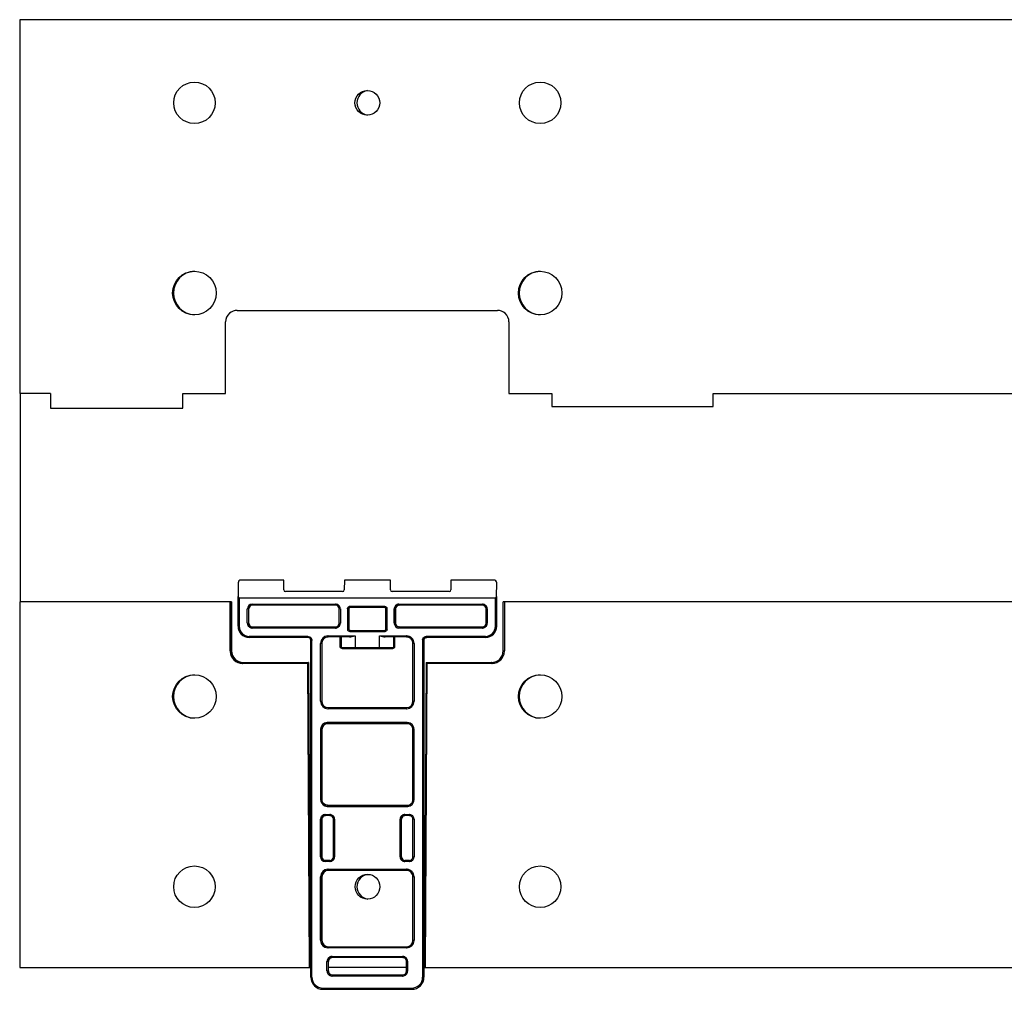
# Model space of a CAD drawing. Header units: millimetres. Extents: x 49 to 400, y 228 to 396.
# Tile 1 of 2: x 49 to 219, y 228 to 396. Entities that reach past the tile are written whole.
import ezdxf

# ---------------------------------------------------------------- set-up
doc = ezdxf.new("R2010")
doc.units = ezdxf.units.MM
doc.header["$LTSCALE"] = 40.81022
doc.layers.get('0').update_dxf_attribs({"linetype": 'CONTINUOUS'})

msp = doc.modelspace()

# ---------------------------------------------------------------- linework, layer by layer
at = {"color": 7}
for p, q in [((48.54, 395.99), (48.54, 331.16)), ((399.97, 395.99), (48.54, 395.99)), ((86.27, 345.56), (131.45, 345.56)), ((84.27, 331.16), (84.27, 343.56)), ((133.45, 343.56), (133.45, 331.16)), ((53.86, 331.16), (48.54, 331.16)), ((48.63, 331.16), (48.63, 294.99)), ((53.86, 331.16), (53.86, 328.57)), ((76.86, 328.57), (76.86, 331.16)), ((76.86, 331.16), (84.27, 331.16)), ((133.45, 331.16), (140.86, 331.16)), ((140.86, 331.16), (140.86, 328.87)), ((168.86, 328.87), (168.86, 331.16)), ((168.86, 331.16), (279.85, 331.16)), ((53.86, 328.57), (76.86, 328.57)), ((140.86, 328.87), (168.86, 328.87)), ((86.44, 298.27), (86.43, 295.92)), ((94.38, 298.77), (86.95, 298.77)), ((94.37, 297.07), (94.38, 298.77)), ((104.88, 298.77), (104.87, 297.07)), ((112.88, 298.77), (104.88, 298.77)), ((112.87, 297.07), (112.88, 298.77)), ((123.38, 298.77), (123.37, 297.07)), ((130.82, 298.77), (123.38, 298.77)), ((131.3, 295.92), (131.32, 298.27)), ((131.34, 298.27), (131.32, 298.27)), ((86.43, 290.75), (86.43, 295.92)), ((86.63, 295.65), (86.63, 290.75)), ((131.1, 295.65), (86.63, 295.65)), ((104.57, 296.77), (94.67, 296.77)), ((123.07, 296.77), (113.17, 296.77)), ((131.1, 290.75), (131.1, 295.65)), ((131.3, 295.92), (131.3, 290.75)), ((48.54, 294.99), (48.54, 231.57)), ((85.27, 294.99), (48.54, 294.99)), ((85.07, 286.49), (85.07, 294.99)), ((85.27, 294.99), (85.27, 286.49)), ((85.32, 286.49), (85.32, 294.99)), ((88.86, 294.6), (103.36, 294.6)), ((103.37, 294.4), (88.87, 294.4)), ((105.84, 294), (105.76, 293.99)), ((111.89, 294.2), (105.84, 294.2)), ((111.89, 294), (105.84, 294)), ((114.36, 294.6), (128.86, 294.6)), ((128.87, 294.4), (114.37, 294.4)), ((132.45, 286.49), (132.45, 294.99)), ((316.23, 294.99), (132.45, 294.99)), ((132.65, 294.99), (132.65, 286.49)), ((88.04, 291.27), (88.04, 293.77)), ((88.25, 293.77), (88.04, 293.77)), ((88.25, 293.77), (88.25, 291.27)), ((88.28, 291.27), (88.28, 293.77)), ((103.99, 291.27), (103.99, 293.77)), ((104.19, 293.77), (103.99, 293.77)), ((104.19, 293.77), (104.19, 291.27)), ((105.44, 293.8), (105.44, 290.25)), ((105.64, 293.8), (105.44, 293.8)), ((105.64, 293.8), (105.64, 290.25)), ((105.68, 290.25), (105.68, 293.8)), ((112.09, 290.25), (112.09, 293.8)), ((112.29, 293.8), (112.09, 293.8)), ((112.29, 290.25), (112.29, 293.8)), ((113.54, 291.27), (113.54, 293.77)), ((113.74, 293.77), (113.54, 293.77)), ((113.74, 293.77), (113.74, 291.27)), ((113.78, 291.27), (113.78, 293.77)), ((129.49, 291.27), (129.49, 293.77)), ((129.68, 293.77), (129.49, 293.77)), ((129.68, 293.77), (129.68, 291.27)), ((86.43, 290.75), (86.63, 290.75)), ((88.04, 291.27), (88.25, 291.27)), ((88.87, 290.65), (103.37, 290.65)), ((103.99, 291.27), (104.19, 291.27)), ((113.54, 291.27), (113.74, 291.27)), ((114.37, 290.65), (128.87, 290.65)), ((129.49, 291.27), (129.68, 291.27)), ((131.1, 290.75), (131.3, 290.75)), ((98.56, 289.01), (88.36, 289.01)), ((98.57, 288.81), (88.37, 288.81)), ((103.36, 290.45), (88.86, 290.45)), ((102.06, 289.1), (106.73, 289.1)), ((105.77, 288.9), (102.07, 288.9)), ((104.17, 287.1), (104.17, 288.9)), ((104.37, 287.1), (104.37, 288.9)), ((105.44, 290.25), (105.64, 290.25)), ((105.76, 290.06), (105.84, 290.05)), ((105.84, 290.05), (111.89, 290.05)), ((105.84, 289.85), (111.89, 289.85)), ((106.73, 289.1), (106.73, 287.1)), ((111, 287.1), (111, 289.1)), ((111, 289.1), (115.66, 289.1)), ((115.67, 288.9), (111.96, 288.9)), ((112.09, 290.25), (112.29, 290.25)), ((113.4, 288.9), (113.4, 287.1)), ((113.6, 288.9), (113.6, 287.1)), ((128.86, 290.45), (114.36, 290.45)), ((119.17, 288.81), (118.98, 288.77)), ((129.36, 289.01), (119.16, 289.01)), ((129.37, 288.81), (119.17, 288.81)), ((99.07, 229.87), (99.07, 288.31)), ((99.26, 288.31), (99.07, 288.31)), ((99.26, 229.87), (99.26, 288.31)), ((100.74, 277.77), (100.74, 287.77)), ((100.95, 287.77), (100.74, 287.77)), ((100.95, 287.77), (100.95, 277.77)), ((104.17, 287.1), (113.6, 287.1)), ((116.79, 277.77), (116.79, 287.77)), ((116.98, 287.77), (116.79, 287.77)), ((116.98, 287.77), (116.98, 277.77)), ((118.46, 288.31), (118.46, 229.87)), ((118.67, 288.31), (118.46, 288.31)), ((118.67, 288.31), (118.67, 229.87)), ((118.7, 231.57), (118.7, 288.31)), ((85.07, 286.49), (85.27, 286.49)), ((104.52, 286.9), (113.25, 286.9)), ((132.45, 286.49), (132.65, 286.49)), ((87.27, 284.49), (98.67, 284.49)), ((98.47, 284.29), (87.27, 284.29)), ((98.47, 284.29), (98.75, 231.57)), ((98.95, 231.57), (98.67, 284.49)), ((98.99, 231.57), (98.71, 284.49)), ((119.05, 284.49), (118.78, 231.57)), ((118.97, 231.57), (119.25, 284.29)), ((119.05, 284.49), (130.45, 284.49)), ((130.45, 284.29), (119.25, 284.29)), ((100.74, 277.77), (100.95, 277.77)), ((116.79, 277.77), (116.98, 277.77)), ((115.66, 276.45), (102.06, 276.45)), ((102.07, 276.65), (115.67, 276.65)), ((115.79, 274.04), (101.94, 274.04)), ((115.79, 273.84), (101.94, 273.84)), ((100.74, 272.84), (100.74, 260.7)), ((100.74, 272.84), (100.95, 272.84)), ((100.95, 272.84), (100.95, 260.7)), ((100.98, 260.7), (100.98, 272.84)), ((116.79, 260.7), (116.79, 272.84)), ((116.98, 272.84), (116.79, 272.84)), ((116.98, 260.7), (116.98, 272.84)), ((100.74, 260.7), (100.95, 260.7)), ((101.57, 259.78), (101.94, 259.71)), ((116.98, 260.7), (116.79, 260.7)), ((101.56, 258.1), (102.36, 258.1)), ((101.94, 259.71), (115.79, 259.71)), ((101.94, 259.51), (115.79, 259.51)), ((115.36, 258.1), (116.16, 258.1)), ((100.74, 250.77), (100.74, 257.27)), ((100.95, 257.27), (100.74, 257.27)), ((100.95, 257.27), (100.95, 250.77)), ((100.98, 250.77), (100.98, 257.27)), ((102.37, 257.9), (101.57, 257.9)), ((102.99, 250.77), (102.99, 257.27)), ((103.19, 257.27), (102.99, 257.27)), ((103.19, 257.27), (103.19, 250.77)), ((114.54, 250.77), (114.54, 257.27)), ((114.74, 257.27), (114.54, 257.27)), ((114.74, 257.27), (114.74, 250.77)), ((114.78, 250.77), (114.78, 257.27)), ((116.17, 257.9), (115.37, 257.9)), ((116.79, 250.77), (116.79, 257.27)), ((116.98, 257.27), (116.79, 257.27)), ((116.98, 257.27), (116.98, 250.77)), ((100.74, 250.77), (100.95, 250.77)), ((102.36, 249.95), (101.56, 249.95)), ((101.57, 250.15), (102.37, 250.15)), ((102.99, 250.77), (103.19, 250.77)), ((114.54, 250.77), (114.74, 250.77)), ((116.16, 249.95), (115.36, 249.95)), ((115.37, 250.15), (116.17, 250.15)), ((116.79, 250.77), (116.98, 250.77)), ((102.06, 248.6), (115.66, 248.6)), ((115.67, 248.4), (102.07, 248.4)), ((100.74, 236.27), (100.74, 247.27)), ((100.95, 247.27), (100.74, 247.27)), ((100.95, 247.27), (100.95, 236.27)), ((100.98, 236.27), (100.98, 247.27)), ((116.79, 236.27), (116.79, 247.27)), ((116.98, 247.27), (116.79, 247.27)), ((116.98, 247.27), (116.98, 236.27)), ((100.74, 236.27), (100.95, 236.27)), ((116.79, 236.27), (116.98, 236.27)), ((115.66, 234.95), (102.06, 234.95)), ((102.07, 235.15), (115.67, 235.15)), ((101.86, 230.97), (101.86, 232.57)), ((102.07, 232.57), (101.86, 232.57)), ((102.07, 232.57), (102.07, 230.97)), ((102.1, 230.97), (102.1, 232.57)), ((102.76, 233.47), (114.96, 233.47)), ((114.97, 233.27), (102.77, 233.27)), ((115.67, 230.97), (115.67, 232.57)), ((115.86, 232.57), (115.67, 232.57)), ((115.86, 232.57), (115.86, 230.97)), ((48.54, 231.57), (98.95, 231.57)), ((101.86, 230.97), (102.07, 230.97)), ((115.7, 231.57), (102.1, 231.57)), ((115.67, 230.97), (115.86, 230.97)), ((118.78, 231.57), (329.9, 231.57)), ((99.07, 229.87), (99.26, 229.87)), ((114.96, 230.07), (102.76, 230.07)), ((102.77, 230.27), (114.97, 230.27)), ((118.46, 229.87), (118.67, 229.87)), ((101.16, 227.97), (116.56, 227.97)), ((101.17, 227.77), (116.57, 227.77))]:
    msp.add_line(p, q, dxfattribs=at)
for centre, radius in [((78.86, 381.57), 3.6), ((138.86, 381.57), 3.6), ((108.86, 381.57), 2.15), ((78.86, 348.57), 3.78), ((138.86, 348.57), 3.78), ((78.86, 278.57), 3.78), ((138.86, 278.57), 3.78), ((78.86, 245.57), 3.6), ((138.86, 245.57), 3.6), ((108.9, 245.57), 2.15)]:
    msp.add_circle(centre, radius, dxfattribs=at)
for centre, radius, start, end in [((109.22, 381.57), 2.15, 98.6442, 261.3372), ((79.02, 348.57), 3.78, 92.2978, 267.6996), ((139.01, 348.57), 3.78, 92.2978, 267.6996), ((88.87, 293.78), 0.811, 90.0121, 179.9872), ((88.87, 293.77), 0.621, 89.9833, 180.0189), ((88.91, 293.77), 0.621, 89.9883, 180.0139), ((103.36, 293.78), 0.817, 82.2117, 89.9734), ((103.37, 293.77), 0.621, 359.9811, 90.0167), ((105.85, 293.76), 0.445, 97.6852, 107.7379), ((105.85, 293.74), 0.464, 91.6478, 97.7323), ((132.13, 294.2), 20.24, 179.995, 180.2805), ((114.37, 293.77), 0.621, 89.9833, 180.0189), ((114.4, 293.77), 0.621, 89.9883, 180.0139), ((114.36, 293.78), 0.811, 90.0121, 95.0666), ((128.86, 293.78), 0.817, 82.2117, 89.9734), ((128.87, 293.77), 0.621, 359.9811, 90.0167), ((103.37, 293.77), 0.812, 0.0124, 5.1307), ((111.83, 293.79), 0.464, 1.6484, 7.8877), ((114.35, 293.77), 0.812, 174.7771, 179.9872), ((128.87, 293.77), 0.812, 0.0124, 5.1307), ((88.37, 290.75), 1.94, 179.9989, 269.9989), ((88.37, 290.75), 1.74, 180.0019, 269.9959), ((88.86, 291.27), 0.812, 180.0128, 185.2229), ((88.87, 291.27), 0.621, 179.9811, 270.0167), ((88.91, 291.27), 0.621, 179.9861, 270.0117), ((103.37, 291.27), 0.621, 269.9833, 0.0189), ((103.37, 291.27), 0.812, 354.8693, 359.9876), ((114.36, 291.26), 0.811, 180.0128, 269.9879), ((114.37, 291.27), 0.621, 179.9811, 270.0167), ((114.4, 291.27), 0.621, 179.9861, 270.0117), ((128.87, 291.27), 0.621, 269.9833, 0.0189), ((129.36, 290.75), 1.74, 270.0041, 359.9981), ((129.37, 290.75), 1.94, 270.0011, 0.0011), ((129.4, 290.75), 1.94, 270.0041, 359.9981), ((128.87, 291.27), 0.812, 354.8693, 359.9876), ((88.87, 291.26), 0.811, 264.9334, 269.9879), ((98.57, 288.31), 0.5, 359.9856, 89.9886), ((102.06, 287.77), 1.32, 93.0606, 176.8455), ((102.07, 287.77), 1.12, 90.0011, 180.0011), ((102.08, 287.77), 1.12, 90.0041, 179.9981), ((102.06, 287.8), 1.3, 90.0048, 93.1247), ((103.36, 291.26), 0.812, 270.0131, 275.2892), ((105.9, 290.26), 0.464, 181.6469, 187.999), ((126.08, 289.85), 20.24, 179.7187, 180.0042), ((111.88, 290.31), 0.46, 271.6201, 282.8954), ((115.66, 287.79), 1.3, 86.021, 89.9924), ((115.67, 287.77), 1.12, 359.9989, 89.9989), ((119.2, 288.07), 0.939, 92.4201, 96.7764), ((128.86, 291.26), 0.812, 270.0131, 275.2892), ((98.33, 288.27), 0.94, 2.4096, 6.8098), ((102.04, 287.77), 1.3, 176.7796, 179.9949), ((115.66, 287.77), 1.32, 3.0989, 45.0046), ((115.69, 287.77), 1.3, 0.0049, 3.164), ((119.45, 288.26), 0.991, 172.9106, 177.2484), ((119.17, 288.3), 0.514, 112.0007, 119.7767), ((87.23, 286.49), 2.16, 179.9987, 181.9197), ((87.26, 286.48), 2.19, 181.8775, 268.1778), ((87.27, 286.49), 2, 179.9931, 270.0064), ((87.32, 286.49), 2, 180.005, 269.9946), ((130.45, 286.49), 2, 269.9935, 0.0068), ((130.46, 286.48), 2.19, 271.9014, 358.1553), ((130.49, 286.49), 2.16, 358.1143, 0.0015), ((87.27, 286.44), 2.16, 268.1377, 270.0016), ((130.45, 286.44), 2.16, 269.9988, 271.9439), ((79.02, 278.57), 3.78, 92.2978, 267.6996), ((139.01, 278.57), 3.78, 92.2978, 267.6996), ((102.04, 277.77), 1.3, 180.0051, 183.2204), ((102.06, 277.77), 1.32, 183.1545, 267.6405), ((102.07, 277.77), 1.12, 179.9989, 269.9989), ((102.08, 277.77), 1.12, 180.0019, 269.9959), ((115.67, 277.77), 1.12, 270.0011, 0.0011), ((115.66, 277.77), 1.32, 273.1949, 356.9011), ((115.69, 277.77), 1.3, 356.836, 359.9951), ((102.06, 277.75), 1.3, 267.5885, 269.9971), ((115.66, 277.75), 1.3, 270.0052, 273.261), ((101.94, 272.84), 1.2, 93.3338, 176.5574), ((101.94, 272.84), 0.997, 89.9478, 180.0545), ((101.98, 272.84), 0.997, 89.9202, 180.0977), ((101.94, 272.86), 1.18, 89.9593, 93.4127), ((115.79, 272.85), 1.18, 84.7787, 90.0419), ((115.79, 272.84), 0.997, 359.9422, 90.0509), ((101.92, 272.84), 1.18, 176.4922, 180.0511), ((115.8, 272.84), 1.18, 359.9595, 3.4566), ((101.93, 260.7), 1.18, 180.0066, 248.0239), ((101.94, 260.7), 0.996, 179.992, 248.0515), ((115.79, 260.7), 0.997, 269.9478, 0.0643), ((115.81, 260.7), 1.18, 356.5498, 0.0417), ((101.56, 257.28), 0.811, 90.0121, 95.0666), ((101.94, 260.69), 1.19, 266.5756, 269.9868), ((102.36, 257.28), 0.817, 82.2117, 89.9734), ((115.36, 257.28), 0.811, 90.0121, 95.0666), ((115.79, 260.69), 1.19, 269.9663, 275.2252), ((116.16, 257.28), 0.817, 82.2117, 89.9734), ((101.56, 257.27), 0.812, 174.7771, 179.9872), ((101.57, 257.27), 0.621, 89.9833, 180.0189), ((101.6, 257.27), 0.621, 89.9883, 180.0139), ((102.37, 257.27), 0.621, 359.9811, 90.0167), ((102.37, 257.27), 0.812, 0.0124, 5.1307), ((115.35, 257.27), 0.812, 174.7771, 179.9872), ((115.37, 257.27), 0.621, 89.9833, 180.0189), ((115.4, 257.27), 0.621, 89.9883, 180.0139), ((116.17, 257.27), 0.621, 359.9811, 90.0167), ((116.17, 257.27), 0.812, 0.0124, 5.1307), ((101.56, 250.76), 0.811, 180.0128, 269.9879), ((101.57, 250.77), 0.621, 179.9811, 270.0167), ((101.6, 250.77), 0.621, 179.9861, 270.0117), ((102.36, 250.76), 0.812, 270.0131, 275.2892), ((102.37, 250.77), 0.621, 269.9833, 0.0189), ((102.37, 250.77), 0.812, 354.8693, 359.9876), ((115.35, 250.77), 0.812, 180.0128, 185.2229), ((115.37, 250.77), 0.621, 179.9811, 270.0167), ((115.4, 250.77), 0.621, 179.9861, 270.0117), ((115.36, 250.76), 0.811, 264.9334, 269.9879), ((116.16, 250.76), 0.812, 270.0131, 275.2892), ((116.17, 250.77), 0.621, 269.9833, 0.0189), ((116.17, 250.77), 0.812, 354.8693, 359.9876), ((102.06, 247.27), 1.32, 93.0606, 176.8455), ((102.07, 247.27), 1.12, 90.0011, 180.0011), ((102.1, 247.27), 1.12, 90.0041, 179.9981), ((102.06, 247.3), 1.3, 90.0048, 93.1247), ((115.66, 247.29), 1.3, 85.2129, 89.9892), ((115.67, 247.27), 1.12, 359.9989, 89.9989), ((115.66, 247.27), 1.32, 3.0989, 45.0046), ((102.04, 247.27), 1.3, 176.7796, 179.9949), ((109.22, 245.57), 2.15, 97.5106, 262.4729), ((115.69, 247.27), 1.3, 0.0049, 3.164), ((102.04, 236.27), 1.3, 180.0051, 183.2204), ((102.06, 236.27), 1.32, 183.1598, 266.9328), ((102.07, 236.27), 1.12, 179.9989, 269.9989), ((102.1, 236.27), 1.12, 180.0019, 269.9959), ((115.67, 236.27), 1.12, 270.0011, 0.0011), ((115.66, 236.27), 1.32, 273.1949, 356.9011), ((115.69, 236.27), 1.3, 356.836, 359.9951), ((102.06, 236.25), 1.3, 266.8753, 269.9952), ((115.66, 236.25), 1.3, 270.0052, 273.261), ((102.75, 232.57), 0.889, 175.2437, 179.9893), ((102.77, 232.57), 0.7, 90.0011, 180.0011), ((102.8, 232.57), 0.7, 90.0041, 179.9981), ((102.76, 232.59), 0.888, 90.0101, 94.6142), ((114.96, 232.58), 0.894, 82.9123, 89.9775), ((114.97, 232.57), 0.7, 359.9989, 89.9989), ((114.98, 232.57), 0.889, 0.0104, 4.6725), ((102.75, 230.97), 0.889, 180.0107, 184.7563), ((102.77, 230.97), 0.7, 179.9989, 269.9989), ((102.8, 230.97), 0.7, 180.0019, 269.9959), ((114.97, 230.97), 0.7, 270.0011, 0.0011), ((114.98, 230.97), 0.889, 355.3275, 359.9896), ((101.17, 229.87), 2.1, 179.9989, 269.9989), ((101.16, 229.87), 1.9, 180.0019, 269.9959), ((102.76, 230.96), 0.888, 265.3858, 269.9899), ((114.96, 230.96), 0.889, 270.011, 274.8166), ((116.56, 229.87), 1.9, 270.0041, 359.9981), ((116.57, 229.87), 2.1, 270.0011, 0.0011), ((116.6, 229.87), 2.1, 270.0011, 0.0011)]:
    msp.add_arc(centre, radius, start, end, dxfattribs=at)
for centre, major_axis, ratio, start_param, end_param in [((86.94, 298.27), (0.354, 0.355), 0.993595, 0.780829, 2.351625), ((130.82, 298.27), (0.354, 0.355), 0.993595, -0.789968, 0.780829), ((86.63, 295.92), (0.004, 0.272), 0.736213, -4.702059, -3.131263), ((94.67, 297.07), (0.213, 0.213), 0.993595, -3.93156, -2.360764), ((104.57, 297.07), (0.213, 0.213), 0.993595, -2.360764, -0.789968), ((113.17, 297.07), (0.213, 0.213), 0.993595, -3.93156, -2.360764), ((123.07, 297.07), (0.213, 0.213), 0.993595, -2.360764, -0.789968), ((131.1, 295.92), (0.004, 0.272), 0.736213, -3.131263, -1.560467)]:
    msp.add_ellipse(centre, major_axis=major_axis, ratio=ratio, start_param=start_param, end_param=end_param, dxfattribs=at)
for points in [[(86.27, 345.56), (85.79, 345.56), (85.31, 345.38), (84.95, 345.06)], [(132.77, 345.06), (132.41, 345.38), (131.93, 345.56), (131.45, 345.56)], [(84.95, 345.06), (84.53, 344.69), (84.27, 344.13), (84.27, 343.56)], [(133.45, 343.56), (133.45, 344.13), (133.19, 344.69), (132.77, 345.06)], [(103.94, 294.35), (103.82, 294.48), (103.65, 294.56), (103.47, 294.59)], [(104.18, 293.85), (104.17, 294.03), (104.08, 294.22), (103.94, 294.35)], [(105.64, 294.15), (105.66, 294.16), (105.69, 294.17), (105.71, 294.18)], [(105.77, 293.98), (105.73, 293.97), (105.69, 293.94), (105.67, 293.9)], [(105.68, 293.8), (105.68, 293.86), (105.72, 293.94), (105.77, 293.97)], [(112.24, 294), (112.26, 293.95), (112.28, 293.9), (112.29, 293.85)], [(113.78, 294.35), (113.65, 294.22), (113.56, 294.03), (113.55, 293.85)], [(114.29, 294.59), (114.11, 294.58), (113.92, 294.49), (113.78, 294.35)], [(129.44, 294.35), (129.32, 294.48), (129.15, 294.56), (128.97, 294.59)], [(129.68, 293.85), (129.66, 294.03), (129.58, 294.22), (129.44, 294.35)], [(105.67, 293.9), (105.65, 293.87), (105.64, 293.83), (105.64, 293.8)], [(88.05, 291.2), (88.06, 291.01), (88.15, 290.83), (88.28, 290.69)], [(88.28, 290.69), (88.42, 290.56), (88.61, 290.47), (88.79, 290.46)], [(103.44, 290.46), (103.62, 290.47), (103.81, 290.56), (103.94, 290.69)], [(103.94, 290.69), (104.08, 290.83), (104.17, 291.02), (104.18, 291.2)], [(128.94, 290.46), (129.12, 290.47), (129.31, 290.56), (129.44, 290.69)], [(129.44, 290.69), (129.58, 290.83), (129.66, 291.02), (129.68, 291.2)], [(98.56, 289.01), (98.6, 289.01), (98.64, 289), (98.68, 289)], [(98.68, 289), (98.82, 288.97), (98.96, 288.9), (99.07, 288.8)], [(99.07, 288.8), (99.17, 288.69), (99.24, 288.53), (99.26, 288.38)], [(105.49, 290.05), (105.47, 290.09), (105.45, 290.15), (105.44, 290.2)], [(105.64, 290.25), (105.64, 290.17), (105.7, 290.09), (105.77, 290.06)], [(105.71, 290.14), (105.69, 290.17), (105.68, 290.21), (105.68, 290.25)], [(105.88, 290.05), (105.81, 290.05), (105.74, 290.09), (105.71, 290.14)], [(112.09, 289.9), (112.05, 289.88), (112.02, 289.87), (111.98, 289.86)], [(116.6, 288.71), (116.38, 288.93), (116.06, 289.07), (115.75, 289.09)], [(118.9, 288.96), (118.96, 288.98), (119.03, 289), (119.09, 289)], [(118.98, 288.76), (119.05, 288.79), (119.13, 288.81), (119.2, 288.81)], [(104.27, 287), (104.24, 287.03), (104.2, 287.06), (104.17, 287.1)], [(113.6, 287.1), (113.55, 287.05), (113.51, 287), (113.45, 286.96)], [(104.35, 286.94), (104.32, 286.96), (104.3, 286.98), (104.27, 287)], [(104.52, 286.9), (104.46, 286.9), (104.4, 286.91), (104.35, 286.94)], [(113.45, 286.96), (113.39, 286.92), (113.32, 286.9), (113.25, 286.9)], [(116.63, 273.69), (116.44, 273.88), (116.17, 274.01), (115.89, 274.03)], [(116.98, 272.91), (116.97, 273.19), (116.83, 273.49), (116.63, 273.69)], [(101.28, 260), (101.1, 260.18), (100.98, 260.45), (100.98, 260.7)], [(101.98, 259.71), (101.73, 259.71), (101.46, 259.82), (101.28, 260)], [(115.89, 259.51), (116.17, 259.54), (116.44, 259.66), (116.63, 259.86)], [(116.63, 259.86), (116.83, 260.06), (116.97, 260.35), (116.98, 260.63)], [(101.49, 258.09), (101.31, 258.08), (101.12, 257.99), (100.98, 257.85)], [(101.49, 259.59), (101.61, 259.54), (101.74, 259.52), (101.87, 259.51)], [(102.94, 257.85), (102.82, 257.98), (102.65, 258.06), (102.47, 258.09)], [(115.29, 258.09), (115.11, 258.08), (114.92, 257.99), (114.78, 257.85)], [(116.74, 257.85), (116.62, 257.98), (116.45, 258.06), (116.27, 258.09)], [(100.98, 257.85), (100.85, 257.72), (100.76, 257.53), (100.75, 257.35)], [(103.18, 257.35), (103.17, 257.53), (103.08, 257.72), (102.94, 257.85)], [(114.78, 257.85), (114.65, 257.72), (114.56, 257.53), (114.55, 257.35)], [(116.98, 257.35), (116.96, 257.53), (116.88, 257.72), (116.74, 257.85)], [(102.44, 249.96), (102.62, 249.97), (102.81, 250.06), (102.94, 250.19)], [(102.94, 250.19), (103.08, 250.33), (103.17, 250.52), (103.18, 250.7)], [(114.55, 250.7), (114.56, 250.51), (114.65, 250.33), (114.78, 250.19)], [(114.78, 250.19), (114.92, 250.06), (115.11, 249.97), (115.29, 249.96)], [(116.24, 249.96), (116.42, 249.97), (116.61, 250.06), (116.74, 250.19)], [(116.74, 250.19), (116.88, 250.33), (116.96, 250.52), (116.98, 250.7)], [(116.6, 248.21), (116.38, 248.42), (116.07, 248.57), (115.77, 248.59)], [(102.13, 233.21), (101.98, 233.06), (101.88, 232.85), (101.87, 232.65)], [(102.69, 233.47), (102.49, 233.45), (102.27, 233.36), (102.13, 233.21)], [(115.6, 233.21), (115.46, 233.35), (115.27, 233.44), (115.07, 233.47)], [(115.86, 232.65), (115.84, 232.85), (115.75, 233.06), (115.6, 233.21)], [(101.87, 230.9), (101.88, 230.69), (101.98, 230.48), (102.13, 230.34)], [(115.6, 230.34), (115.75, 230.48), (115.84, 230.7), (115.86, 230.9)], [(102.13, 230.34), (102.27, 230.19), (102.49, 230.09), (102.69, 230.08)], [(115.04, 230.08), (115.24, 230.09), (115.45, 230.19), (115.6, 230.34)]]:
    msp.add_open_spline(points, degree=3, dxfattribs=at)
for points, knots in [([(88.86, 294.6), (88.86, 294.57), (88.87, 294.52), (88.86, 294.46), (88.87, 294.43), (88.86, 294.4), (88.87, 294.4)], [0, 0, 0, 0, 0.382149, 0.707135, 0.923639, 1, 1, 1, 1]), ([(103.37, 294.4), (103.36, 294.4), (103.37, 294.43), (103.36, 294.46), (103.37, 294.52), (103.36, 294.57), (103.36, 294.6)], [0, 0, 0, 0, 0.076361, 0.292865, 0.617851, 1, 1, 1, 1]), ([(105.44, 293.8), (105.44, 293.87), (105.47, 294.01), (105.58, 294.11), (105.64, 294.15)], [0, 0, 0, 0, 0.50011, 1, 1, 1, 1]), ([(105.84, 294.2), (105.84, 294.18), (105.84, 294.13), (105.83, 294.06), (105.84, 294.03), (105.83, 294), (105.84, 294)], [0, 0, 0, 0, 0.370255, 0.707046, 0.925144, 1, 1, 1, 1]), ([(111.89, 294.2), (111.96, 294.2), (112.1, 294.16), (112.2, 294.06), (112.24, 294)], [0, 0, 0, 0, 0.500101, 1, 1, 1, 1]), ([(111.89, 294), (111.89, 294), (111.89, 294.01), (111.89, 294.03), (111.89, 294.06), (111.89, 294.09), (111.89, 294.1)], [0, 0, 0, 0, 0.065801, 0.259239, 0.574981, 1, 1, 1, 1]), ([(112.09, 293.8), (112.09, 293.85), (112.04, 293.95), (111.94, 294), (111.89, 294)], [0, 0, 0, 0, 0.500263, 1, 1, 1, 1]), ([(114.36, 294.6), (114.36, 294.57), (114.37, 294.52), (114.36, 294.46), (114.37, 294.43), (114.36, 294.4), (114.37, 294.4)], [0, 0, 0, 0, 0.382149, 0.707135, 0.923639, 1, 1, 1, 1]), ([(128.87, 294.4), (128.86, 294.4), (128.87, 294.43), (128.86, 294.46), (128.86, 294.52), (128.86, 294.57), (128.86, 294.6)], [0, 0, 0, 0, 0.076361, 0.292865, 0.617851, 1, 1, 1, 1]), ([(131.34, 290.75), (131.34, 291.45), (131.35, 292.51), (131.34, 293.93), (131.33, 294.63), (131.33, 294.99)], [0, 0, 0, 0, 0.500003, 0.75, 1, 1, 1, 1]), ([(88.87, 290.65), (88.86, 290.65), (88.87, 290.62), (88.86, 290.59), (88.87, 290.52), (88.86, 290.48), (88.86, 290.45)], [0, 0, 0, 0, 0.076361, 0.292865, 0.617851, 1, 1, 1, 1]), ([(103.36, 290.45), (103.36, 290.48), (103.37, 290.52), (103.36, 290.59), (103.37, 290.62), (103.36, 290.65), (103.37, 290.65)], [0, 0, 0, 0, 0.382149, 0.707135, 0.923639, 1, 1, 1, 1]), ([(114.37, 290.65), (114.36, 290.65), (114.37, 290.62), (114.36, 290.59), (114.37, 290.52), (114.36, 290.48), (114.36, 290.45)], [0, 0, 0, 0, 0.076361, 0.292865, 0.617851, 1, 1, 1, 1]), ([(128.86, 290.45), (128.86, 290.48), (128.86, 290.52), (128.86, 290.59), (128.87, 290.62), (128.86, 290.65), (128.87, 290.65)], [0, 0, 0, 0, 0.382149, 0.707135, 0.923639, 1, 1, 1, 1]), ([(88.36, 289.01), (88.36, 288.98), (88.37, 288.94), (88.36, 288.87), (88.37, 288.84), (88.36, 288.81), (88.37, 288.81)], [0, 0, 0, 0, 0.382149, 0.707135, 0.923639, 1, 1, 1, 1]), ([(98.57, 288.81), (98.56, 288.81), (98.57, 288.84), (98.56, 288.87), (98.57, 288.94), (98.56, 288.98), (98.56, 289.01)], [0, 0, 0, 0, 0.074856, 0.292954, 0.629746, 1, 1, 1, 1]), ([(102.06, 289.1), (102.06, 289.07), (102.07, 289.02), (102.06, 288.96), (102.07, 288.93), (102.06, 288.9), (102.07, 288.9)], [0, 0, 0, 0, 0.382149, 0.707135, 0.923639, 1, 1, 1, 1]), ([(105.84, 289.85), (105.77, 289.85), (105.63, 289.88), (105.52, 289.99), (105.49, 290.05)], [0, 0, 0, 0, 0.500101, 1, 1, 1, 1]), ([(105.77, 288.9), (105.93, 288.9), (106.26, 288.96), (106.57, 289.05), (106.73, 289.1)], [0, 0, 0, 0, 0.488639, 1, 1, 1, 1]), ([(105.84, 290.05), (105.84, 290.05), (105.84, 290.03), (105.84, 290.02), (105.84, 289.99), (105.84, 289.96), (105.84, 289.95)], [0, 0, 0, 0, 0.065801, 0.259239, 0.574981, 1, 1, 1, 1]), ([(111, 289.1), (111.16, 289.05), (111.47, 288.96), (111.8, 288.9), (111.96, 288.9)], [0, 0, 0, 0, 0.510418, 1, 1, 1, 1]), ([(111.89, 290.05), (111.94, 290.05), (112.04, 290.1), (112.09, 290.2), (112.09, 290.25)], [0, 0, 0, 0, 0.50025, 1, 1, 1, 1]), ([(111.89, 289.85), (111.89, 289.87), (111.89, 289.92), (111.89, 289.99), (111.9, 290.02), (111.89, 290.05), (111.89, 290.05)], [0, 0, 0, 0, 0.370255, 0.707046, 0.925144, 1, 1, 1, 1]), ([(112.29, 290.25), (112.29, 290.18), (112.25, 290.04), (112.15, 289.93), (112.09, 289.9)], [0, 0, 0, 0, 0.50011, 1, 1, 1, 1]), ([(115.67, 288.9), (115.66, 288.9), (115.67, 288.93), (115.66, 288.96), (115.67, 289.02), (115.66, 289.07), (115.66, 289.1)], [0, 0, 0, 0, 0.076361, 0.292865, 0.617851, 1, 1, 1, 1]), ([(118.47, 288.38), (118.49, 288.51), (118.57, 288.75), (118.79, 288.91), (118.9, 288.96)], [0, 0, 0, 0, 0.50015, 1, 1, 1, 1]), ([(119.16, 289.01), (119.16, 288.98), (119.17, 288.94), (119.16, 288.87), (119.17, 288.84), (119.16, 288.81), (119.17, 288.81)], [0, 0, 0, 0, 0.370254, 0.707045, 0.925144, 1, 1, 1, 1]), ([(129.37, 288.81), (129.36, 288.81), (129.37, 288.84), (129.36, 288.87), (129.36, 288.94), (129.36, 288.98), (129.36, 289.01)], [0, 0, 0, 0, 0.076361, 0.292865, 0.617851, 1, 1, 1, 1]), ([(104.37, 287.1), (104.37, 287.04), (104.41, 286.94), (104.51, 286.9), (104.56, 286.9)], [0, 0, 0, 0, 0.501442, 1, 1, 1, 1]), ([(106.73, 287.1), (106.73, 287.07), (106.73, 287.02), (106.73, 286.96), (106.74, 286.93), (106.73, 286.9), (106.73, 286.9)], [0, 0, 0, 0, 0.382149, 0.707135, 0.923639, 1, 1, 1, 1]), ([(111, 286.9), (110.99, 286.9), (111, 286.93), (110.99, 286.96), (111, 287.02), (111, 287.07), (111, 287.1)], [0, 0, 0, 0, 0.076361, 0.292865, 0.617851, 1, 1, 1, 1]), ([(113.2, 286.9), (113.25, 286.9), (113.36, 286.94), (113.4, 287.04), (113.4, 287.1)], [0, 0, 0, 0, 0.498609, 1, 1, 1, 1]), ([(118.92, 288.74), (118.84, 288.7), (118.71, 288.57), (118.67, 288.4), (118.67, 288.31)], [0, 0, 0, 0, 0.499788, 1, 1, 1, 1]), ([(118.7, 288.31), (118.7, 288.4), (118.76, 288.59), (118.9, 288.72), (118.98, 288.76)], [0, 0, 0, 0, 0.50005, 1, 1, 1, 1]), ([(87.27, 284.49), (87.27, 284.49), (87.28, 284.46), (87.27, 284.42), (87.27, 284.36), (87.27, 284.31), (87.27, 284.29)], [0, 0, 0, 0, 0.076361, 0.292865, 0.617851, 1, 1, 1, 1]), ([(98.67, 284.49), (98.67, 284.49), (98.66, 284.48), (98.64, 284.46), (98.59, 284.41), (98.53, 284.35), (98.49, 284.31), (98.47, 284.29)], [0, 0, 0, 0, 0.030137, 0.108697, 0.35739, 0.668981, 1, 1, 1, 1]), ([(119.05, 284.49), (119.05, 284.49), (119.07, 284.47), (119.08, 284.46), (119.13, 284.41), (119.18, 284.35), (119.23, 284.31), (119.25, 284.29)], [0, 0, 0, 0, 0.028361, 0.105724, 0.353801, 0.666578, 1, 1, 1, 1]), ([(130.45, 284.29), (130.45, 284.31), (130.45, 284.36), (130.44, 284.42), (130.45, 284.46), (130.44, 284.49), (130.45, 284.49)], [0, 0, 0, 0, 0.382149, 0.707135, 0.923639, 1, 1, 1, 1]), ([(102.07, 276.65), (102.06, 276.65), (102.07, 276.62), (102.06, 276.59), (102.07, 276.52), (102.06, 276.48), (102.06, 276.45)], [0, 0, 0, 0, 0.076361, 0.292865, 0.617851, 1, 1, 1, 1]), ([(115.66, 276.45), (115.66, 276.48), (115.67, 276.52), (115.66, 276.59), (115.67, 276.62), (115.66, 276.65), (115.67, 276.65)], [0, 0, 0, 0, 0.382149, 0.707135, 0.923639, 1, 1, 1, 1]), ([(101.94, 274.04), (101.94, 274.01), (101.94, 273.97), (101.94, 273.9), (101.95, 273.87), (101.94, 273.84), (101.94, 273.84)], [0, 0, 0, 0, 0.382148, 0.707134, 0.923639, 1, 1, 1, 1]), ([(115.79, 274.04), (115.79, 274.01), (115.79, 273.97), (115.78, 273.9), (115.79, 273.87), (115.78, 273.84), (115.79, 273.84)], [0, 0, 0, 0, 0.382147, 0.707132, 0.923637, 1, 1, 1, 1]), ([(101.56, 258.1), (101.56, 258.07), (101.57, 258.02), (101.56, 257.96), (101.57, 257.93), (101.56, 257.9), (101.57, 257.9)], [0, 0, 0, 0, 0.382149, 0.707135, 0.923639, 1, 1, 1, 1]), ([(101.94, 259.71), (101.94, 259.71), (101.95, 259.67), (101.94, 259.64), (101.94, 259.58), (101.94, 259.53), (101.94, 259.51)], [0, 0, 0, 0, 0.074856, 0.292955, 0.629747, 1, 1, 1, 1]), ([(102.37, 257.9), (102.36, 257.9), (102.37, 257.93), (102.36, 257.96), (102.37, 258.02), (102.36, 258.07), (102.36, 258.1)], [0, 0, 0, 0, 0.076361, 0.292865, 0.617851, 1, 1, 1, 1]), ([(115.36, 258.1), (115.36, 258.07), (115.37, 258.02), (115.36, 257.96), (115.37, 257.93), (115.36, 257.9), (115.37, 257.9)], [0, 0, 0, 0, 0.382149, 0.707135, 0.923639, 1, 1, 1, 1]), ([(115.79, 259.51), (115.79, 259.53), (115.79, 259.58), (115.78, 259.64), (115.79, 259.67), (115.78, 259.71), (115.79, 259.71)], [0, 0, 0, 0, 0.382149, 0.707135, 0.923639, 1, 1, 1, 1]), ([(116.17, 257.9), (116.16, 257.9), (116.17, 257.93), (116.16, 257.96), (116.17, 258.02), (116.16, 258.07), (116.16, 258.1)], [0, 0, 0, 0, 0.076361, 0.292865, 0.617851, 1, 1, 1, 1]), ([(101.57, 250.15), (101.56, 250.15), (101.57, 250.12), (101.56, 250.09), (101.57, 250.02), (101.56, 249.98), (101.56, 249.95)], [0, 0, 0, 0, 0.076361, 0.292865, 0.617851, 1, 1, 1, 1]), ([(102.36, 249.95), (102.36, 249.98), (102.37, 250.02), (102.36, 250.09), (102.37, 250.12), (102.36, 250.15), (102.37, 250.15)], [0, 0, 0, 0, 0.382149, 0.707135, 0.923639, 1, 1, 1, 1]), ([(115.37, 250.15), (115.36, 250.15), (115.37, 250.12), (115.36, 250.09), (115.37, 250.02), (115.36, 249.98), (115.36, 249.95)], [0, 0, 0, 0, 0.076361, 0.292865, 0.617851, 1, 1, 1, 1]), ([(116.16, 249.95), (116.16, 249.98), (116.17, 250.02), (116.16, 250.09), (116.17, 250.12), (116.16, 250.15), (116.17, 250.15)], [0, 0, 0, 0, 0.382149, 0.707135, 0.923639, 1, 1, 1, 1]), ([(102.06, 248.6), (102.06, 248.57), (102.07, 248.52), (102.06, 248.46), (102.07, 248.43), (102.06, 248.4), (102.07, 248.4)], [0, 0, 0, 0, 0.382149, 0.707135, 0.923639, 1, 1, 1, 1]), ([(115.67, 248.4), (115.66, 248.4), (115.67, 248.43), (115.66, 248.46), (115.67, 248.52), (115.66, 248.57), (115.66, 248.6)], [0, 0, 0, 0, 0.076361, 0.292865, 0.617851, 1, 1, 1, 1]), ([(102.07, 235.15), (102.06, 235.15), (102.07, 235.12), (102.06, 235.09), (102.07, 235.02), (102.06, 234.98), (102.06, 234.95)], [0, 0, 0, 0, 0.076361, 0.292865, 0.617851, 1, 1, 1, 1]), ([(115.66, 234.95), (115.66, 234.98), (115.67, 235.02), (115.66, 235.09), (115.67, 235.12), (115.66, 235.15), (115.67, 235.15)], [0, 0, 0, 0, 0.382149, 0.707135, 0.923639, 1, 1, 1, 1]), ([(102.76, 233.47), (102.76, 233.45), (102.77, 233.4), (102.76, 233.34), (102.77, 233.31), (102.76, 233.27), (102.77, 233.27)], [0, 0, 0, 0, 0.382149, 0.707135, 0.923639, 1, 1, 1, 1]), ([(114.97, 233.27), (114.96, 233.27), (114.97, 233.31), (114.96, 233.34), (114.97, 233.4), (114.96, 233.45), (114.96, 233.47)], [0, 0, 0, 0, 0.076361, 0.292865, 0.617851, 1, 1, 1, 1]), ([(102.77, 230.27), (102.76, 230.27), (102.77, 230.24), (102.76, 230.21), (102.77, 230.15), (102.76, 230.1), (102.76, 230.07)], [0, 0, 0, 0, 0.076361, 0.292865, 0.617851, 1, 1, 1, 1]), ([(114.96, 230.07), (114.96, 230.1), (114.97, 230.15), (114.96, 230.21), (114.97, 230.24), (114.96, 230.27), (114.97, 230.27)], [0, 0, 0, 0, 0.382149, 0.707135, 0.923639, 1, 1, 1, 1]), ([(101.16, 227.97), (101.16, 227.95), (101.17, 227.9), (101.16, 227.84), (101.17, 227.81), (101.16, 227.77), (101.17, 227.77)], [0, 0, 0, 0, 0.382149, 0.707135, 0.923639, 1, 1, 1, 1]), ([(116.57, 227.77), (116.56, 227.77), (116.57, 227.81), (116.56, 227.84), (116.57, 227.9), (116.56, 227.95), (116.56, 227.97)], [0, 0, 0, 0, 0.076361, 0.292865, 0.617851, 1, 1, 1, 1])]:
    msp.add_open_spline(points, degree=3, knots=knots, dxfattribs=at)

doc.saveas('drawing.dxf')
